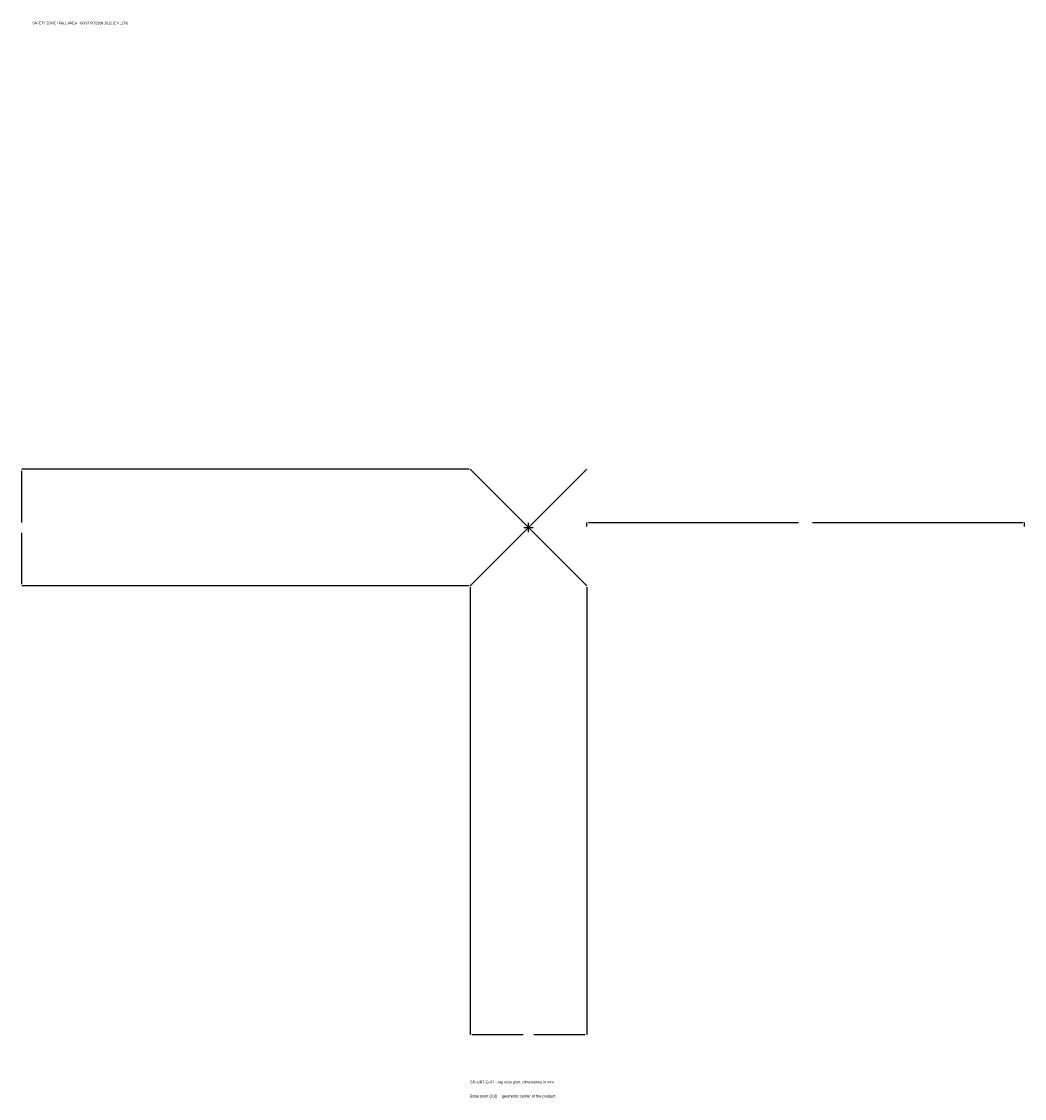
# Model space of a CAD drawing. Extents: x -1737 to 1700, y -1955 to 1733.
import ezdxf

# ---------------------------------------------------------------- set-up
doc = ezdxf.new("R2010")
doc.units = 0
for name, color, linetype in [('GP_MAF_zona_bezopasnosti', 1, 'Continuous'), ('ZSK_DANNYE', 3, 'Continuous'), ('ZSK_KONTUR', 7, 'Continuous'), ('ZSK_RAZMERY', 8, 'Continuous')]:
    doc.layers.add(name, color=color, linetype=linetype)
doc.dimstyles.new('ORION', dxfattribs={"dimtxt": 12, "dimasz": 7.2, "dimexe": 1.25, "dimexo": 3.6, "dimtad": 1, "dimcen": 2.5, "dimazin": 3, "dimtfac": 1, "dimtmove": 0, "dimatfit": 3})

# ---------------------------------------------------------------- blocks, each defined once
blk = doc.blocks.new('_CLOSEDFILLED')
at = {"color": 0, "linetype": 'BYBLOCK'}
blk.add_solid([(-1, 0.16), (0, 0), (-1, -0.16)], dxfattribs=at)
blk = doc.blocks.new('*D1')
for p, q in [((-200, -203.6), (-200, -1736)), ((200, -203.6), (200, -1736)), ((-192.8, -1736), (-18, -1736)), ((18, -1736), (192.8, -1736))]:
    blk.add_line(p, q)
at = {"layer": 'Defpoints'}
for p in [(-200, -200), (200, -200), (-200, -1736)]:
    blk.add_point(p, dxfattribs=at)
at = {"layer": 'ZSK_RAZMERY', "xscale": 7.199999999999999, "yscale": 7.199999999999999, "rotation": 180}
blk.add_blockref('_CLOSEDFILLED', (-200, -1736), dxfattribs=at)
at = {"layer": 'ZSK_RAZMERY', "xscale": 7.199999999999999, "yscale": 7.199999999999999}
blk.add_blockref('_CLOSEDFILLED', (200, -1736), dxfattribs=at)
blk = doc.blocks.new('*D2')
for p, q in [((-203.6, 200), (-1736, 200)), ((-1736, 18), (-1736, 192.8)), ((-1736, -192.8), (-1736, -18)), ((-203.6, -200), (-1736, -200))]:
    blk.add_line(p, q)
at = {"layer": 'Defpoints'}
for p in [(-200, 200), (-1736, -200), (-200, -200)]:
    blk.add_point(p, dxfattribs=at)
at = {"layer": 'ZSK_RAZMERY', "xscale": 7.199999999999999, "yscale": 7.199999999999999}
for p, rotation in [((-1736, 200), 90), ((-1736, -200), 270)]:
    blk.add_blockref('_CLOSEDFILLED', p, dxfattribs=dict(at, rotation=rotation))
blk = doc.blocks.new('*D3')
for p, q in [((200, 3.6), (200, 18)), ((207.2, 18), (926, 18)), ((974, 18), (1692.8, 18)), ((1700, 3.6), (1700, 18))]:
    blk.add_line(p, q)
at = {"layer": 'Defpoints'}
for p in [(200, 18), (200, 0), (1700, 0)]:
    blk.add_point(p, dxfattribs=at)
at = {"layer": 'ZSK_RAZMERY', "xscale": 7.199999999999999, "yscale": 7.199999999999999, "rotation": 180}
blk.add_blockref('_CLOSEDFILLED', (200, 18), dxfattribs=at)
at = {"layer": 'ZSK_RAZMERY', "xscale": 7.199999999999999, "yscale": 7.199999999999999}
blk.add_blockref('_CLOSEDFILLED', (1700, 18), dxfattribs=at)
blk = doc.blocks.new('B1')
at = {"layer": 'ZSK_KONTUR'}
for p, q in [((-200, -200), (200, 200)), ((-200, 200), (200, -200))]:
    blk.add_line(p, q, dxfattribs=at)
at = {"layer": 'ZSK_RAZMERY'}
for p, q in [((-16, 0), (16, 0)), ((0, -16), (0, 16))]:
    blk.add_line(p, q, dxfattribs=at)
at = {"layer": 'GP_MAF_zona_bezopasnosti', "color": 1}
blk.add_text('SAFETY ZONE / FALL AREA - GOST R 52169-2012 (EN 1176)', height=8.4, dxfattribs=at).set_placement((-1700, 1724))
at = {"layer": 'ZSK_RAZMERY'}
dim = blk.add_linear_dim(base=(-1736, -200), p1=(-200, -200), p2=(-200, 200), angle=90, dimstyle='ORION', dxfattribs=at)
dim.commit()
dim.dimension.update_dxf_attribs({"geometry": '*D2', "text_midpoint": (-1736, 0)})
for base, p1, p2, picture, middle in [((200, 18), (200, 0), (1700, 0), '*D3', (950, 18)), ((-200, -1736), (-200, -200), (200, -200), '*D1', (0, -1736))]:
    dim = blk.add_linear_dim(base=base, p1=p1, p2=p2, dimstyle='ORION', dxfattribs=at)
    dim.commit()
    dim.dimension.update_dxf_attribs({"geometry": picture, "text_midpoint": middle})

msp = doc.modelspace()

# ---------------------------------------------------------------- block references
msp.add_blockref('B1', (0, 0))

# ---------------------------------------------------------------- texts
at = {"layer": 'ZSK_DANNYE', "color": 3}
msp.add_text('SD-UBT-G-21 - top view plan, dimensions in mm', height=9.6, dxfattribs=at).set_placement((-200, -1904))
at = {"layer": 'ZSK_DANNYE', "color": 7}
msp.add_text('Base point (0,0) = geometric center of the product', height=9.6, dxfattribs=at).set_placement((-200, -1952))

doc.saveas('drawing.dxf')
